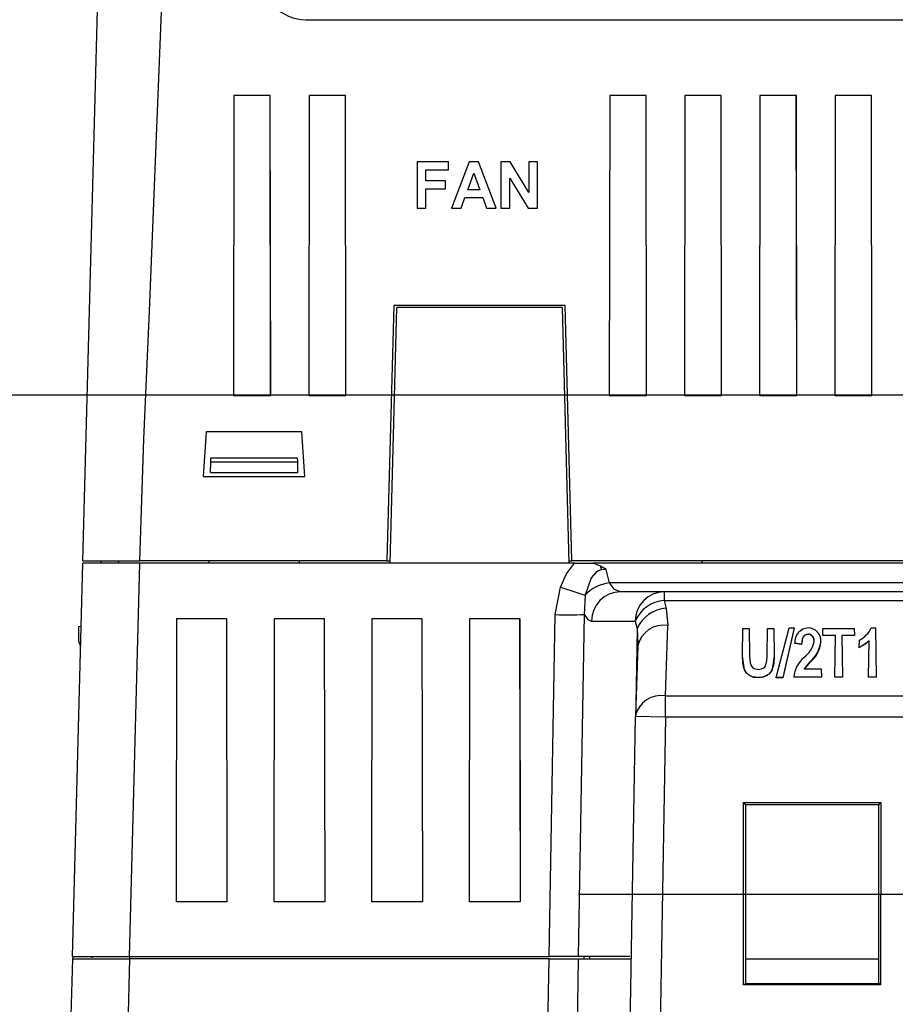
# Model space of a CAD drawing. Header units: millimetres. Extents: x 0 to 1048, y 0 to 810.
# Tile 25 of 45: x 838 to 896, y 234 to 299. Entities that reach past the tile are written whole.
import ezdxf

# ---------------------------------------------------------------- set-up
doc = ezdxf.new("R2010")
doc.units = ezdxf.units.MM
doc.header["$LTSCALE"] = 3.75
doc.linetypes.add('CENTERX2', pattern=[20.32, 12.7, -2.54, 2.54, -2.54])
doc.layers.add('CENTER', color=40, linetype='CENTERX2')
doc.layers.add('DIMENSIONS', color=140, linetype='Continuous', lineweight=25)
doc.styles.add('SLDTEXTSTYLE0', font='TXT', dxfattribs={"width": 0.7})
doc.dimstyles.new('SLDDIMSTYLE0', dxfattribs={"dimtxt": 8.092529, "dimasz": 12.3825, "dimexe": 0, "dimexo": 0.0625, "dimgap": 2.023132, "dimtad": 0, "dimtih": 1, "dimtoh": 1, "dimrnd": 1e-09, "dimzin": 12, "dimdsep": 46, "dimtxsty": 'SLDTEXTSTYLE0', "dimsah": 1, "dimcen": 0.09, "dimadec": 0, "dimazin": 3, "dimtfac": 1, "dimtofl": 0, "dimtmove": 0, "dimatfit": 3, "dimfxl": 0, "dimfrac": 2, "dimtolj": 1, "dimtzin": 12, "dimarcsym": 0})

# ---------------------------------------------------------------- blocks, each defined once
blk = doc.blocks.new('_D_24')
at = {"layer": 'DIMENSIONS'}
for p, q in [((850.185, 307.488), (774.451, 307.488)), ((786.357, 307.488), (786.357, 254.911)), ((774.333, 240.238), (771.616, 240.238)), ((771.616, 240.238), (771.616, 227.376)), ((798.381, 240.238), (801.099, 240.238)), ((801.099, 240.238), (801.099, 227.376)), ((771.616, 227.376), (774.333, 227.376)), ((801.099, 227.376), (798.381, 227.376)), ((786.357, 172.988), (786.357, 225.564)), ((835.001, 172.988), (774.451, 172.988))]:
    blk.add_line(p, q, dxfattribs=at)
for points in [[(786.357, 307.488), (784.452, 295.105), (788.262, 295.105)], [(786.357, 172.988), (788.262, 185.37), (784.452, 185.37)]]:
    blk.add_solid(points, dxfattribs=at)
at = {"layer": 'DIMENSIONS', "char_height": 7.9375, "attachment_point": 1, "style": 'SLDTEXTSTYLE0'}
for s, insert in [('134.5', (770.967, 252.281)), ('5.30', (774.333, 237.608))]:
    blk.add_mtext(s, dxfattribs=dict(at, insert=insert))
blk = doc.blocks.new('_D_26')
at = {"layer": 'DIMENSIONS'}
for p, q in [((920.799, 274.216), (810.89, 274.216)), ((822.796, 274.216), (822.796, 238.275)), ((810.772, 223.602), (808.055, 223.602)), ((808.055, 223.602), (808.055, 210.74)), ((834.82, 223.602), (837.537, 223.602)), ((837.537, 223.602), (837.537, 210.74)), ((808.055, 210.74), (810.772, 210.74)), ((837.537, 210.74), (834.82, 210.74)), ((822.796, 172.988), (822.796, 208.929)), ((846.18, 172.988), (810.89, 172.988))]:
    blk.add_line(p, q, dxfattribs=at)
for points in [[(822.796, 274.216), (820.891, 261.834), (824.701, 261.834)], [(822.796, 172.988), (824.701, 185.37), (820.891, 185.37)]]:
    blk.add_solid(points, dxfattribs=at)
at = {"layer": 'DIMENSIONS', "char_height": 7.9375, "attachment_point": 1, "style": 'SLDTEXTSTYLE0'}
for s, insert in [('101.2', (807.406, 235.646)), ('3.99', (810.772, 220.972))]:
    blk.add_mtext(s, dxfattribs=dict(at, insert=insert))

msp = doc.modelspace()

# ---------------------------------------------------------------- linework, layer by layer
for p, q in [((844.442, 352.188), (842.112, 263.188)), ((856.979, 299.188), (901.608, 299.188)), ((852.178, 294.148), (852.154, 274.204)), ((852.178, 294.147), (852.155, 274.205)), ((854.598, 294.148), (852.178, 294.148)), ((852.178, 294.147), (852.178, 294.148)), ((854.597, 294.147), (852.178, 294.147)), ((854.598, 294.148), (854.597, 294.147)), ((854.621, 274.205), (854.597, 294.147)), ((854.622, 274.204), (854.598, 294.148)), ((857.178, 294.148), (857.154, 274.204)), ((857.178, 294.147), (857.155, 274.205)), ((859.598, 294.148), (857.178, 294.148)), ((857.178, 294.147), (857.178, 294.148)), ((859.597, 294.147), (857.178, 294.147)), ((859.598, 294.148), (859.597, 294.147)), ((859.621, 274.205), (859.597, 294.147)), ((859.622, 274.204), (859.598, 294.148)), ((877.178, 294.148), (877.154, 274.204)), ((877.178, 294.147), (877.155, 274.205)), ((879.598, 294.148), (877.178, 294.148)), ((877.178, 294.147), (877.178, 294.148)), ((879.597, 294.147), (877.178, 294.147)), ((879.598, 294.148), (879.597, 294.147)), ((879.621, 274.205), (879.597, 294.147)), ((879.622, 274.204), (879.598, 294.148)), ((882.178, 294.148), (882.154, 274.204)), ((882.178, 294.147), (882.155, 274.205)), ((884.598, 294.148), (882.178, 294.148)), ((882.178, 294.147), (882.178, 294.148)), ((884.597, 294.147), (882.178, 294.147)), ((884.598, 294.148), (884.597, 294.147)), ((884.621, 274.205), (884.597, 294.147)), ((884.622, 274.204), (884.598, 294.148)), ((887.178, 294.148), (887.154, 274.204)), ((887.178, 294.147), (887.155, 274.205)), ((889.598, 294.148), (887.178, 294.148)), ((887.178, 294.147), (887.178, 294.148)), ((889.597, 294.147), (887.178, 294.147)), ((889.598, 294.148), (889.597, 294.147)), ((889.621, 274.205), (889.597, 294.147)), ((889.622, 274.204), (889.598, 294.148)), ((892.178, 294.148), (892.154, 274.204)), ((892.178, 294.147), (892.155, 274.205)), ((894.598, 294.148), (892.178, 294.148)), ((892.178, 294.147), (892.178, 294.148)), ((894.597, 294.147), (892.178, 294.147)), ((894.598, 294.148), (894.597, 294.147)), ((894.621, 274.205), (894.597, 294.147)), ((894.622, 274.204), (894.598, 294.148)), ((866.457, 289.725), (864.363, 289.725)), ((864.363, 289.725), (864.363, 286.643)), ((866.457, 289.211), (866.457, 289.725)), ((867.82, 289.725), (866.655, 286.643)), ((868.447, 289.725), (867.82, 289.725)), ((869.618, 286.643), (868.447, 289.725)), ((870.553, 289.725), (869.934, 289.725)), ((869.934, 289.725), (869.934, 286.643)), ((871.791, 287.7), (870.553, 289.725)), ((871.791, 289.725), (871.791, 287.7)), ((872.384, 289.725), (871.791, 289.725)), ((872.384, 286.643), (872.384, 289.725)), ((864.956, 289.211), (866.457, 289.211)), ((864.956, 288.46), (864.956, 289.211)), ((867.733, 287.868), (868.136, 288.974)), ((868.136, 288.974), (868.541, 287.868)), ((866.259, 288.46), (864.956, 288.46)), ((866.259, 287.947), (866.259, 288.46)), ((870.527, 288.637), (871.746, 286.643)), ((870.527, 286.643), (870.527, 288.637)), ((864.956, 287.947), (866.259, 287.947)), ((864.956, 286.643), (864.956, 287.947)), ((868.541, 287.868), (867.733, 287.868)), ((867.287, 286.643), (867.547, 287.354)), ((867.547, 287.354), (868.73, 287.354)), ((868.73, 287.354), (868.99, 286.643)), ((864.363, 286.643), (864.956, 286.643)), ((866.655, 286.643), (867.287, 286.643)), ((868.99, 286.643), (869.618, 286.643)), ((869.934, 286.643), (870.527, 286.643)), ((871.746, 286.643), (872.384, 286.643)), ((862.808, 280.188), (862.362, 263.188)), ((862.57, 263.038), (863.015, 280.038)), ((874.217, 280.188), (862.808, 280.188)), ((874.025, 280.038), (863.015, 280.038)), ((874.025, 280.038), (874.47, 263.038)), ((874.662, 263.188), (874.217, 280.188)), ((852.155, 274.205), (852.154, 274.204)), ((852.154, 274.204), (854.622, 274.204)), ((852.155, 274.205), (854.621, 274.205)), ((854.621, 274.205), (854.622, 274.204)), ((857.155, 274.205), (857.154, 274.204)), ((857.154, 274.204), (859.622, 274.204)), ((857.155, 274.205), (859.621, 274.205)), ((859.621, 274.205), (859.622, 274.204)), ((877.155, 274.205), (877.154, 274.204)), ((877.154, 274.204), (879.622, 274.204)), ((877.155, 274.205), (879.621, 274.205)), ((879.621, 274.205), (879.622, 274.204)), ((882.155, 274.205), (882.154, 274.204)), ((882.154, 274.204), (884.622, 274.204)), ((882.155, 274.205), (884.621, 274.205)), ((884.621, 274.205), (884.622, 274.204)), ((887.155, 274.205), (887.154, 274.204)), ((887.154, 274.204), (889.622, 274.204)), ((887.155, 274.205), (889.621, 274.205)), ((889.621, 274.205), (889.622, 274.204)), ((892.155, 274.205), (892.154, 274.204)), ((892.154, 274.204), (894.622, 274.204)), ((892.155, 274.205), (894.621, 274.205)), ((894.621, 274.205), (894.622, 274.204)), ((850.335, 271.775), (850.123, 268.798)), ((850.335, 271.774), (850.124, 268.798)), ((856.69, 271.775), (850.335, 271.775)), ((850.335, 271.774), (850.335, 271.775)), ((856.69, 271.774), (850.335, 271.774)), ((856.902, 268.798), (856.69, 271.775)), ((856.69, 271.774), (856.69, 271.775)), ((856.901, 268.798), (856.69, 271.774)), ((850.634, 269.763), (850.639, 270.037)), ((850.639, 270.037), (856.394, 270.037)), ((856.394, 270.037), (856.399, 269.763)), ((850.622, 269.063), (850.634, 269.763)), ((856.399, 269.763), (850.634, 269.763)), ((856.399, 269.763), (856.411, 269.063)), ((850.123, 268.798), (856.902, 268.798)), ((850.124, 268.798), (850.123, 268.798)), ((850.124, 268.798), (856.901, 268.798)), ((850.622, 269.063), (856.411, 269.063)), ((856.902, 268.798), (856.901, 268.798)), ((841.436, 236.888), (842.116, 263.038)), ((842.112, 263.188), (845.911, 263.188)), ((845.915, 263.038), (842.116, 263.038)), ((843.312, 263.188), (843.314, 263.038)), ((844.507, 263.038), (844.512, 263.188)), ((845.235, 236.888), (845.915, 263.038)), ((862.362, 263.188), (845.911, 263.188)), ((862.57, 263.038), (845.915, 263.038)), ((850.516, 263.038), (850.519, 263.188)), ((856.514, 263.188), (856.516, 263.038)), ((862.362, 263.188), (862.574, 263.188)), ((874.47, 263.038), (862.57, 263.038)), ((874.466, 263.188), (874.662, 263.188)), ((874.838, 263.038), (874.47, 263.038)), ((909.865, 263.188), (874.662, 263.188)), ((874.838, 263.038), (876.08, 263.038)), ((876.564, 262.85), (876.08, 263.038)), ((930.606, 263.038), (876.08, 263.038)), ((876.945, 262.627), (876.564, 262.85)), ((876.945, 262.627), (876.622, 262.609)), ((877.165, 261.724), (876.945, 262.627)), ((883.348, 263.038), (883.342, 263.188)), ((873.554, 259.621), (873.909, 261.455)), ((929.521, 261.724), (877.165, 261.724)), ((875.537, 260.908), (875.485, 259.626)), ((880.808, 261.138), (877.895, 261.138)), ((880.808, 261.138), (880.808, 260.552)), ((925.879, 261.138), (880.808, 261.138)), ((880.808, 260.552), (880.933, 260.038)), ((880.808, 260.552), (925.879, 260.552)), ((880.933, 260.038), (881.049, 258.902)), ((848.357, 240.508), (848.383, 259.362)), ((848.358, 240.509), (848.384, 259.36)), ((848.383, 259.362), (851.69, 259.362)), ((848.384, 259.36), (848.383, 259.362)), ((848.384, 259.36), (851.689, 259.36)), ((851.689, 259.36), (851.69, 259.362)), ((851.689, 259.36), (851.715, 240.509)), ((851.69, 259.362), (851.716, 240.508)), ((854.857, 240.508), (854.883, 259.362)), ((854.858, 240.509), (854.884, 259.36)), ((854.883, 259.362), (858.19, 259.362)), ((854.884, 259.36), (854.883, 259.362)), ((854.884, 259.36), (858.189, 259.36)), ((858.189, 259.36), (858.19, 259.362)), ((858.189, 259.36), (858.215, 240.509)), ((858.19, 259.362), (858.216, 240.508)), ((861.357, 240.508), (861.383, 259.362)), ((861.358, 240.509), (861.384, 259.36)), ((861.383, 259.362), (864.69, 259.362)), ((861.384, 259.36), (861.383, 259.362)), ((861.384, 259.36), (864.689, 259.36)), ((864.689, 259.36), (864.69, 259.362)), ((864.689, 259.36), (864.715, 240.509)), ((864.69, 259.362), (864.716, 240.508)), ((867.857, 240.508), (867.883, 259.362)), ((867.858, 240.509), (867.884, 259.36)), ((867.883, 259.362), (871.19, 259.362)), ((867.884, 259.36), (867.883, 259.362)), ((867.884, 259.36), (871.189, 259.36)), ((871.189, 259.36), (871.19, 259.362)), ((871.189, 259.36), (871.215, 240.509)), ((871.19, 259.362), (871.216, 240.508)), ((873.157, 236.888), (873.554, 259.621)), ((875.485, 259.626), (875.088, 236.888)), ((842.007, 258.824), (841.842, 258.818)), ((841.842, 258.818), (841.842, 257.858)), ((875.964, 259.185), (878.877, 259.185)), ((878.877, 259.185), (879.002, 258.671)), ((879.002, 258.671), (878.913, 253.633)), ((879.002, 258.671), (879.043, 257.686)), ((880.886, 254.224), (881.049, 258.902)), ((886.014, 256.878), (886.046, 258.695)), ((886.046, 258.695), (886.451, 258.695)), ((886.451, 258.695), (886.483, 256.877)), ((887.655, 256.877), (887.687, 258.695)), ((887.687, 258.695), (888.092, 258.695)), ((888.092, 258.695), (888.124, 256.878)), ((888.248, 255.43), (889.112, 258.734)), ((889.444, 258.734), (888.699, 255.43)), ((889.444, 258.716), (888.699, 255.412)), ((889.112, 258.734), (889.444, 258.734)), ((889.444, 258.716), (889.444, 258.734)), ((891.361, 258.241), (891.369, 258.695)), ((891.369, 258.695), (893.456, 258.695)), ((893.456, 258.695), (893.463, 258.241)), ((894.579, 258.734), (894.856, 258.734)), ((894.856, 258.734), (894.913, 255.471)), ((890.379, 258.304), (890.379, 258.323)), ((892.202, 258.241), (891.361, 258.241)), ((891.361, 258.223), (891.361, 258.241)), ((892.201, 258.223), (891.361, 258.223)), ((892.153, 255.471), (892.202, 258.241)), ((893.463, 258.241), (892.623, 258.241)), ((892.623, 258.241), (892.671, 255.471)), ((893.464, 258.223), (892.623, 258.223)), ((893.463, 258.241), (893.464, 258.223)), ((841.842, 257.858), (841.973, 257.526)), ((879.05, 257.558), (878.887, 252.879)), ((879.043, 257.686), (879.05, 257.522)), ((889.951, 257.663), (889.506, 257.719)), ((889.506, 257.701), (889.506, 257.719)), ((889.951, 257.644), (889.506, 257.701)), ((889.951, 257.644), (889.951, 257.663)), ((891.229, 257.828), (891.23, 257.81)), ((893.788, 257.429), (893.797, 257.923)), ((894.436, 257.848), (893.788, 257.41)), ((893.788, 257.41), (893.788, 257.429)), ((894.395, 255.471), (894.437, 257.867)), ((886.014, 256.86), (886.014, 256.878)), ((888.124, 256.86), (888.124, 256.878)), ((890.506, 256.455), (890.124, 256.002)), ((890.506, 256.455), (890.506, 256.473)), ((887.073, 255.412), (887.073, 255.43)), ((888.247, 255.412), (888.248, 255.43)), ((888.699, 255.412), (888.247, 255.412)), ((888.699, 255.43), (888.248, 255.43)), ((888.699, 255.412), (888.699, 255.43)), ((889.432, 255.453), (889.432, 255.471)), ((891.27, 255.471), (889.432, 255.471)), ((891.271, 255.453), (889.432, 255.453)), ((890.124, 256.02), (891.261, 256.02)), ((891.261, 256.02), (891.27, 255.471)), ((891.271, 255.453), (891.27, 255.471)), ((892.671, 255.471), (892.153, 255.471)), ((892.153, 255.453), (892.153, 255.471)), ((892.672, 255.453), (892.153, 255.453)), ((892.672, 255.453), (892.671, 255.471)), ((894.394, 255.453), (894.395, 255.471)), ((894.913, 255.453), (894.394, 255.453)), ((894.913, 255.471), (894.395, 255.471)), ((894.913, 255.453), (894.913, 255.471)), ((880.886, 254.224), (925.717, 254.224)), ((880.886, 252.809), (880.886, 254.224)), ((878.394, 224.138), (878.886, 252.844)), ((880.886, 252.809), (878.886, 252.844)), ((880.886, 252.809), (880.394, 224.138)), ((925.717, 252.809), (880.886, 252.809)), ((886.087, 247.133), (895.213, 247.133)), ((886.093, 235.009), (886.087, 247.133)), ((886.087, 247.133), (886.213, 246.965)), ((886.213, 246.965), (886.208, 235.085)), ((895.088, 246.965), (886.213, 246.965)), ((895.088, 246.965), (895.213, 247.133)), ((895.093, 235.085), (895.088, 246.965)), ((895.213, 247.133), (895.208, 235.009)), ((848.357, 240.508), (848.358, 240.509)), ((851.716, 240.508), (848.357, 240.508)), ((851.715, 240.509), (848.358, 240.509)), ((851.715, 240.509), (851.716, 240.508)), ((854.857, 240.508), (854.858, 240.509)), ((858.216, 240.508), (854.857, 240.508)), ((858.215, 240.509), (854.858, 240.509)), ((858.215, 240.509), (858.216, 240.508)), ((861.357, 240.508), (861.358, 240.509)), ((864.716, 240.508), (861.357, 240.508)), ((864.715, 240.509), (861.358, 240.509)), ((864.715, 240.509), (864.716, 240.508)), ((867.857, 240.508), (867.858, 240.509)), ((871.216, 240.508), (867.857, 240.508)), ((871.215, 240.509), (867.858, 240.509)), ((871.215, 240.509), (871.216, 240.508)), ((841.432, 236.738), (839.868, 176.988)), ((841.432, 236.738), (845.231, 236.738)), ((841.436, 236.888), (845.235, 236.888)), ((841.449, 236.888), (841.445, 236.738)), ((842.734, 236.801), (842.735, 236.888)), ((845.231, 236.738), (843.667, 176.988)), ((845.235, 236.888), (845.231, 236.738)), ((873.153, 236.738), (845.231, 236.738)), ((845.233, 236.888), (845.233, 236.801)), ((845.235, 236.888), (873.157, 236.888)), ((872.857, 219.786), (873.153, 236.738)), ((873.153, 236.738), (875.084, 236.738)), ((875.088, 236.888), (873.157, 236.888)), ((875.084, 236.738), (874.789, 219.825)), ((875.084, 236.738), (878.632, 236.738)), ((878.512, 236.888), (875.088, 236.888)), ((875.451, 236.888), (875.452, 236.738)), ((875.84, 236.888), (875.839, 236.738)), ((886.208, 236.738), (895.092, 236.738)), ((886.093, 235.009), (886.208, 235.085)), ((895.208, 235.009), (886.093, 235.009)), ((886.208, 235.085), (895.093, 235.085)), ((895.208, 235.009), (895.093, 235.085))]:
    msp.add_line(p, q)
at = {"flags": 128}
for points in [[(845.911, 263.188), (846.19, 271.293), (846.557, 279.802), (846.901, 288.108), (847.23, 296.414), (847.56, 304.721), (847.889, 313.028), (848.034, 316.683), (848.179, 320.338), (848.324, 323.993), (848.506, 328.562), (848.635, 331.772), (848.727, 333.912), (848.8, 335.601), (848.896, 337.788), (848.991, 339.963), (849.068, 341.743), (849.135, 343.349), (849.193, 344.781), (849.261, 346.562), (849.33, 348.516), (849.39, 350.391), (849.441, 352.188)], [(873.909, 261.455), (874.309, 262.326), (874.838, 263.038)], [(876.622, 262.609), (876.432, 262.541), (876.254, 262.428), (875.939, 262.071), (875.537, 260.908)], [(877.895, 261.138), (877.492, 261.29), (877.165, 261.724)], [(875.485, 259.626), (875.715, 259.297), (875.964, 259.185)], [(890.379, 258.323), (890.264, 258.307), (890.163, 258.261), (890.065, 258.17), (889.981, 257.999), (889.951, 257.663)], [(890.379, 258.304), (890.305, 258.298), (890.241, 258.282), (890.184, 258.256), (890.131, 258.219), (890.057, 258.14), (890.002, 258.041), (889.951, 257.644)], [(890.794, 257.836), (890.731, 258.111), (890.626, 258.237), (890.543, 258.289), (890.441, 258.318), (890.379, 258.323)], [(894.437, 257.867), (894.161, 257.64), (893.788, 257.429)], [(887.073, 255.43), (886.687, 255.484), (886.448, 255.597), (886.272, 255.755), (886.107, 256.068), (886.032, 256.431), (886.014, 256.878)], [(887.073, 255.412), (886.75, 255.448), (886.472, 255.563), (886.274, 255.734), (886.142, 255.955), (886.014, 256.86)], [(886.483, 256.877), (886.522, 256.421), (886.612, 256.183), (886.705, 256.084), (886.841, 256.012), (886.987, 255.983), (887.049, 255.98)], [(887.049, 255.98), (887.269, 256.006), (887.396, 256.058), (887.492, 256.136), (887.57, 256.274), (887.636, 256.571), (887.655, 256.877)], [(888.124, 256.878), (888.091, 256.32), (887.942, 255.876), (887.759, 255.659), (887.532, 255.517), (887.248, 255.441), (887.073, 255.43)], [(888.124, 256.86), (887.994, 255.956), (887.857, 255.739), (887.664, 255.569), (887.391, 255.45), (887.073, 255.412)], [(890.506, 256.473), (890.298, 256.242), (890.124, 256.02)]]:
    msp.add_lwpolyline(points, dxfattribs=at)
for centre, radius, start, end in [((856.979, 302.188), 3, 180.5, 270), ((1024.345, 298.601), 152.045, 193.59978, 193.69314), ((889.825, 306.145), 47.439, 250.39727, 252.47157), ((877.428, 259.166), 2.571, 95.8697, 137.34117), ((877.929, 259.173), 1.965, 90.98053, 179.65677), ((880.842, 259.173), 1.965, 90.98053, 179.65677), ((880.931, 258.331), 2.225, 93.16526, 157.42114), ((881.056, 257.817), 2.225, 93.16526, 157.42114), ((874.44, 291.473), 31.865, 268.40632, 271.87937), ((880.769, 257.161), 1.763, 80.84588, 167.00625), ((890.422, 257.813), 0.921, 91.93706, 185.86271), ((890.388, 257.891), 0.843, 355.76898, 89.79986), ((892.966, 259.506), 1.788, 297.6896, 334.40579), ((890.361, 257.869), 0.436, 353.19543, 87.63483), ((888.925, 258.281), 1.921, 307.98038, 346.59534), ((889.059, 258.116), 2.19, 311.38595, 352.44658), ((889.348, 257.944), 1.886, 307.88477, 355.94999), ((891.292, 255.326), 1.865, 129.41562, 175.53114), ((880.609, 252.477), 1.769, 81.00617, 166.84596), ((880.886, 252.809), 2, 178.00092, 179.01776)]:
    msp.add_arc(centre, radius, start, end)
at = {"layer": 'CENTER'}
msp.add_line((875.098, 241.025), (931.603, 241.025), dxfattribs=at)

# ---------------------------------------------------------------- dimensions: what is measured, and where the dimension line sits
at = {"layer": 'DIMENSIONS'}
for base, p1, p2, picture, middle in [((786.357, 307.488), (839.763, 172.988), (854.947, 307.488), '_D_24', (786.357, 240.238)), ((822.796, 172.988), (925.562, 274.216), (850.943, 172.988), '_D_26', (822.796, 223.602))]:
    dim = msp.add_linear_dim(base=base, p1=p1, p2=p2, angle=90, dimstyle='SLDDIMSTYLE0', dxfattribs=at)
    dim.commit()
    dim.dimension.update_dxf_attribs({"geometry": picture, "text_midpoint": middle, "dimtype": 160})

doc.saveas('drawing.dxf')
